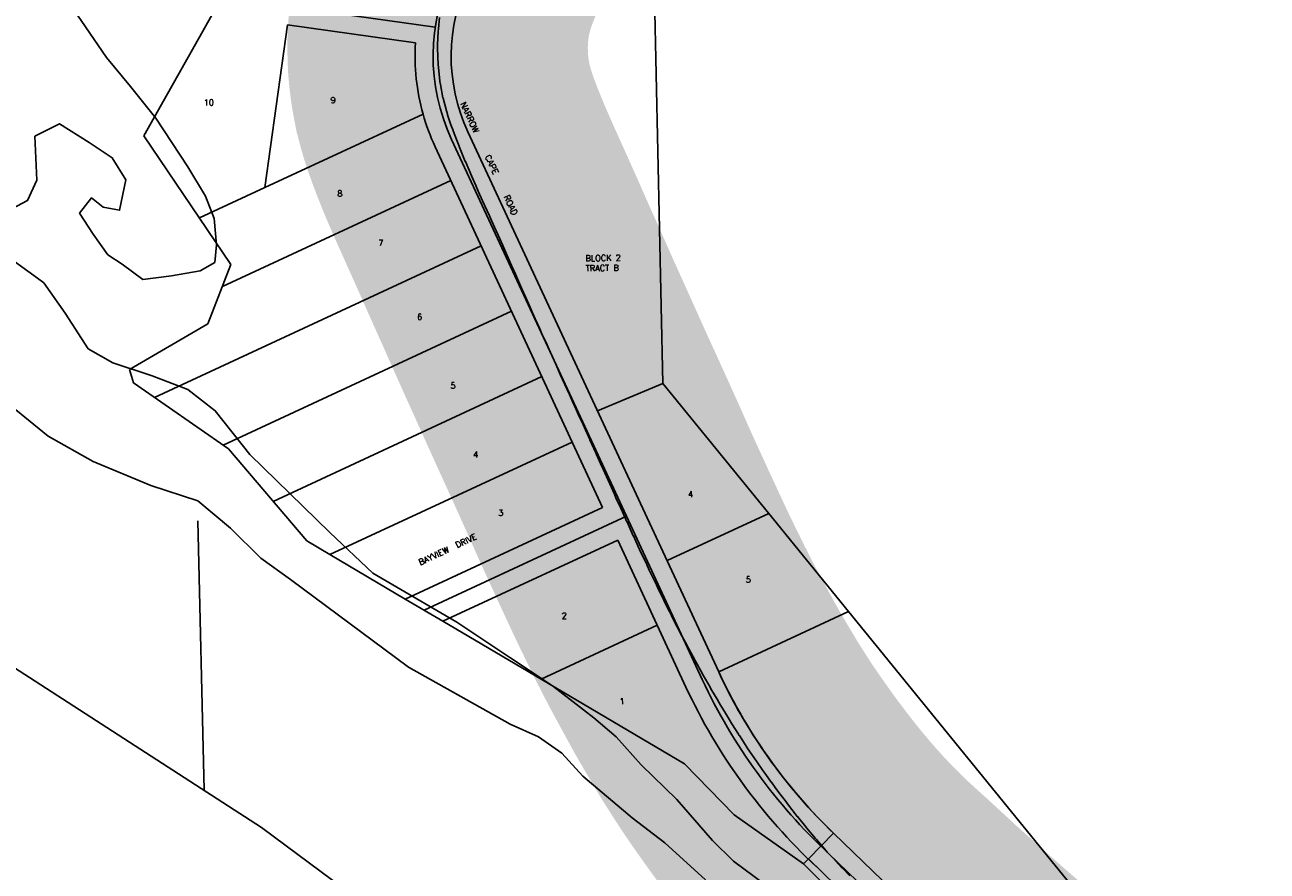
# Model space of a CAD drawing. Header units: feet. Extents: x 18803 to 104580, y -6601 to 116448.
# Tile 9 of 95: x 41329 to 43397, y 29116 to 30525. Entities that reach past the tile are written whole.
import ezdxf

# ---------------------------------------------------------------- set-up
doc = ezdxf.new("R2010")
doc.units = ezdxf.units.FT
doc.header["$LTSCALE"] = 100
doc.header["$MEASUREMENT"] = 0
doc.linetypes.add('DASHED', pattern=[0.75, 0.5, -0.25])
for name, color, linetype in [('ELPC BOLD TITLE SHEET', 3, 'Continuous'), ('ELPC-XIST', 6, 'Continuous'), ('ELRGOV-SECTION', 253, 'DASHED'), ('ELRP', 252, 'Continuous'), ('ETRP', 3, 'Continuous'), ('SL-VICINITY MAP', 2, 'Continuous')]:
    doc.layers.add(name, color=color, linetype=linetype)
doc.styles.add('L100', font='simplex.shx', dxfattribs={"height": 10})

msp = doc.modelspace()

# ---------------------------------------------------------------- linework, layer by layer
at = {"layer": 'ELPC BOLD TITLE SHEET', "const_width": 500}
for points in [[(42114.28710335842, 30779.63199639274), (42111.63528406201, 30773.88080097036), (42111.6154548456, 30773.83769405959), (42104.61428801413, 30758.58170121), (42104.54747756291, 30758.43724967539), (42100.8741689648, 30750.55663233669), (42094.72463402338, 30737.65203802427), (42089.76085216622, 30727.16033809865), (42089.75873134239, 30727.15585840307), (42089.75668253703, 30727.15152890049), (42084.91166832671, 30716.92014909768), (42084.89842909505, 30716.8920686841), (42084.88514364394, 30716.86397209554), (42078.39408844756, 30703.0762167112), (42078.33278700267, 30702.94512191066), (42075.03969903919, 30695.85469959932), (42075.0372529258, 30695.84942840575), (42075.03470234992, 30695.84393515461), (42066.87818829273, 30678.26242148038), (42066.87276841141, 30678.25073181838), (42064.82819616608, 30673.83832659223), (42055.61647056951, 30653.65193980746), (42055.55710723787, 30653.52097808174), (42054.64732854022, 30651.50036475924), (42045.06678588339, 30629.15774241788), (42044.87403930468, 30628.68765436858), (42044.66793117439, 30628.1703924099), (42036.3208417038, 30606.60085480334), (42035.0111853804, 30602.88471862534), (42034.64847144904, 30601.7815741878), (42029.01277391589, 30583.33337779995), (42026.88731450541, 30575.74324149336), (42026.57414262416, 30574.51624045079), (42023.24088697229, 30560.07003766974), (42020.79855492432, 30547.6005236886), (42020.58571717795, 30546.36961743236), (42019.18403324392, 30537.03451949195), (42017.14155019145, 30518.64476694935), (42017.04866710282, 30517.65371262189), (42016.78955246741, 30514.26408560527), (42015.75561503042, 30491.8643437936), (42015.72788487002, 30489.61022976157), (42015.73144196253, 30488.66583867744), (42016.10460719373, 30469.86022950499), (42016.58129971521, 30460.74422417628), (42016.66167093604, 30459.62386191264), (42017.74319783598, 30447.77057237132), (42019.59743580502, 30432.0521590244), (42019.77873516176, 30430.76599011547), (42020.63215987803, 30425.5652190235), (42024.75979333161, 30403.61143619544), (42024.78335968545, 30403.48756088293), (42024.97729106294, 30402.72116037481), (42030.61423930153, 30381.64453577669), (42032.29529135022, 30376.08809442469), (42032.5411689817, 30375.31521741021), (42038.08195867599, 30358.71995614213), (42041.45046525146, 30349.21458768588), (42041.66466821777, 30348.63116776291), (42047.20590750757, 30334.05024372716), (42051.46726811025, 30323.04850615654), (42051.62012558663, 30322.66270946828), (42057.33796521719, 30308.54963427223), (42061.93285526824, 30297.53061431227), (42062.02231129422, 30297.31865137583), (42068.15481960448, 30282.95998312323), (42072.60692171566, 30272.74387732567), (42072.6868329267, 30272.56235007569), (42079.4410417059, 30257.37254987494), (42083.58868760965, 30248.16434387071), (42083.58950132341, 30248.16253664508), (42083.59078346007, 30248.15968977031), (42090.74603067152, 30232.26648857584), (42090.7754423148, 30232.20092231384), (42094.52610257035, 30223.80927731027), (42094.53537046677, 30223.78856530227), (42102.00296770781, 30207.11889603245), (42102.01325972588, 30207.09600902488), (42102.02355387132, 30207.07305910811), (42105.47466393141, 30199.40847615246), (42105.48046303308, 30199.39556894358), (42105.48627723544, 30199.38264665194), (42113.23153468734, 30182.13143567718), (42113.25819742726, 30182.07185137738), (42116.51431969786, 30174.77119119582), (42116.5282382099, 30174.73981782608), (42116.54223386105, 30174.70838150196), (42124.11824818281, 30157.60112389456), (42124.17138508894, 30157.48031499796), (42127.56728527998, 30149.70639552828), (42127.57861825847, 30149.68049023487), (42134.65940122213, 30133.51884039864), (42138.81523952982, 30124.28016394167), (42138.81976165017, 30124.27009398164), (42138.82426296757, 30124.26008163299), (42145.30357619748, 30109.82362881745), (42145.30511313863, 30109.82020370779), (42150.39660542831, 30098.47143325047), (42156.02010328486, 30085.82719028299), (42156.02184518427, 30085.82327634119), (42156.02356549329, 30085.81940916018), (42162.16024990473, 30072.03379371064), (42162.18005417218, 30071.98942101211), (42167.0516492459, 30061.10275825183), (42167.07557695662, 30061.04911572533), (42173.99491226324, 30045.48731243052), (42174.00266234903, 30045.4699004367), (42178.30323553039, 30035.81793308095), (42178.30693891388, 30035.80963392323), (42178.31065182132, 30035.80130507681), (42185.8121476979, 30018.99913271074), (42185.86084575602, 30018.89077507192), (42189.54001997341, 30010.75796535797), (42189.54254710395, 30010.75237739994), (42197.92602542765, 29992.20916894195), (42197.92726613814, 29992.20642427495), (42200.9221826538, 29985.58025273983), (42200.93296889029, 29985.55635345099), (42209.58132392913, 29966.36585339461), (42209.58853834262, 29966.34986017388), (42212.38670458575, 29960.15272774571), (42212.41998869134, 29960.07867747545), (42220.50788334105, 29942.00262094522), (42220.53530463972, 29941.94156421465), (42223.80334391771, 29934.69196229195), (42223.8065306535, 29934.68489007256), (42230.70749230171, 29919.36336235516), (42230.73031651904, 29919.31284197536), (42235.17440247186, 29909.5058070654), (42235.18282301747, 29909.4872865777), (42235.19123235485, 29909.46874984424), (42240.39092160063, 29898.04503285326), (42240.39324405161, 29898.03993194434), (42246.52934807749, 29884.56700917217), (42246.53191851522, 29884.56137089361), (42246.53448196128, 29884.55574424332), (42249.93983072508, 29877.08859200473), (42249.94590207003, 29877.07524760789), (42249.95201491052, 29877.0618329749), (42257.86167260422, 29859.6633396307), (42257.88030848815, 29859.62224953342), (42259.56499627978, 29855.89882565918), (42259.60130135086, 29855.81895581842), (42269.19989495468, 29834.79948629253), (42269.4178934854, 29834.32157802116), (42279.2965586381, 29812.43517307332), (42279.30819821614, 29812.409272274), (42279.31984829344, 29812.38342353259), (42280.45162913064, 29809.86108172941), (42280.45713433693, 29809.84883865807), (42280.46257700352, 29809.83671805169), (42289.44449760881, 29789.87551930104), (42289.44515155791, 29789.87406551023), (42289.44610006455, 29789.87195732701), (42291.51467671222, 29785.27288918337), (42291.56460802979, 29785.16118010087), (42299.67025979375, 29766.91248168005), (42299.67252724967, 29766.9073724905), (42299.67477726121, 29766.90230548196), (42302.2096151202, 29761.18894290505), (42302.21687567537, 29761.17262291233), (42302.22417801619, 29761.15617910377), (42310.02604772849, 29743.63539804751), (42310.03220797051, 29743.62157446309), (42312.59366265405, 29737.87807736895), (42320.55201262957, 29720.50788505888), (42320.55660203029, 29720.49785169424), (42320.56116990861, 29720.48787624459), (42323.34750387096, 29714.39303791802), (42323.35009279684, 29714.38737315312), (42331.03828087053, 29697.55981554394), (42331.0659644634, 29697.49942355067), (42334.547886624, 29689.92867390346), (42334.58109416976, 29689.85618305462), (42341.58869179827, 29674.49775912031), (42341.6697818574, 29674.32174396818), (42345.7853251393, 29665.47383046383), (42345.79134367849, 29665.46088223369), (42352.08428025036, 29651.91284522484), (42352.09228999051, 29651.89555295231), (42352.10030997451, 29651.87827066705), (42357.00133823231, 29641.28751686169), (42362.14363743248, 29630.30978146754), (42368.16947845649, 29617.29383898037), (42371.93832156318, 29609.39332317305), (42371.94584914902, 29609.37755653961), (42379.93188861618, 29592.66469639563), (42381.78050469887, 29588.85714104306), (42381.83701281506, 29588.74147552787), (42391.74165211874, 29568.59341406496), (42391.75205241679, 29568.57218337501), (42391.76248362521, 29568.55093927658), (42392.49683582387, 29567.04993075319), (42392.50634229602, 29567.03056415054), (42392.51583540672, 29567.01118341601), (42401.67960235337, 29548.36272724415), (42401.7691577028, 29548.18233196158), (42405.10283207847, 29541.5350141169), (42411.99726241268, 29527.93733709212), (42412.0588450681, 29527.81671542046), (42417.80776761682, 29516.63352025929), (42422.58971367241, 29507.43443922), (42422.75618770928, 29507.11996188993), (42430.9919708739, 29491.83972455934), (42430.99608114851, 29491.83209537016), (42433.86051199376, 29486.51311671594), (42433.93183880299, 29486.38165694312), (42444.6596992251, 29466.75633971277), (42444.70972098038, 29466.66436052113), (42445.28340894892, 29465.60403404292), (42445.29938223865, 29465.57455976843), (42456.7689117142, 29444.4455123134), (42456.78830001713, 29444.40986434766), (42458.30257428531, 29441.63104034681), (42468.68057306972, 29423.35983300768), (42468.78644905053, 29423.17525961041), (42472.38299057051, 29416.96662530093), (42480.9207612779, 29402.44725246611), (42480.95721613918, 29402.38545919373), (42486.87219983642, 29392.3918145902), (42493.20579623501, 29381.8468096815), (42493.20958200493, 29381.84050024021), (42493.21352130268, 29381.8339393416), (42501.5400579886, 29367.95214175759), (42505.46624152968, 29361.64517453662), (42505.58018567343, 29361.46388776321), (42516.55279361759, 29344.17269794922), (42516.59909886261, 29344.09943917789), (42517.88178326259, 29342.06208444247), (42518.05766273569, 29341.78685586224), (42530.46036896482, 29322.66339556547), (42530.67720908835, 29322.33486699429), (42531.32775021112, 29321.36626467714), (42543.6695239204, 29303.23660314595), (42543.80001834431, 29303.04677975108), (42546.49829455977, 29299.15986079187), (42557.36372789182, 29283.76910242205), (42557.40505259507, 29283.71073642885), (42562.0473866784, 29277.17303663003), (42571.25543832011, 29264.3113953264), (42571.35644675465, 29264.17126174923), (42577.81062612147, 29255.2774451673), (42585.57225108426, 29244.97368985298), (42585.57606997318, 29244.96861645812), (42585.57993878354, 29244.96347925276), (42594.14246109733, 29233.58539484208), (42599.95787490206, 29226.02862681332), (42600.00009034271, 29225.97391325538), (42611.11924388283, 29211.60035650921), (42614.51701171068, 29207.26444335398), (42614.75406039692, 29206.96627868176), (42628.64796185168, 29189.73987670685), (42629.69256757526, 29188.48003473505), (42629.82990207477, 29188.31572218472), (42644.89062803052, 29170.43977152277), (42644.96132922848, 29170.35619757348), (42646.34455748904, 29168.72780115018), (42659.72064586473, 29153.39847117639), (42659.90349062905, 29153.19110966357), (42664.43042504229, 29148.11060264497), (42674.49767738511, 29137.06868913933), (42682.97766997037, 29128.00411911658), (42688.87596844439, 29121.86295996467), (42688.9465452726, 29121.78976432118), (42701.86767232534, 29108.44155067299), (42703.20074887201, 29107.09332244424), (42703.41865133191, 29106.87558342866), (42717.93567415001, 29092.54326154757), (42718.13590608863, 29092.34775828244), (42720.84680834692, 29089.73008896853), (42732.39539574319, 29078.87973999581), (42732.72087385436, 29078.5793415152), (42740.12446006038, 29071.86709471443), (42740.21415722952, 29071.78537695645), (42746.26306966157, 29066.24772223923), (42746.45590849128, 29066.07299858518), (42759.12913037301, 29054.708530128), (42759.30935491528, 29054.54469377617), (42759.35557697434, 29054.5025733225), (42771.32195738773, 29043.57173138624), (42777.48156229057, 29037.84574873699), (42783.44000424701, 29032.3738183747), (42783.44293409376, 29032.3711266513), (42783.44544700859, 29032.36881861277), (42794.96122986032, 29021.78744873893), (42795.00741237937, 29021.74491424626), (42795.4357698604, 29021.34947023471), (42807.72169092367, 29009.89809379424), (42807.95379629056, 29009.6842790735), (42811.97236684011, 29006.02562004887), (42820.76731139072, 28998.08102689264), (42820.8283668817, 28998.02604128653), (42829.30629518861, 28990.41403068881), (42834.287631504, 28985.98424763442), (42834.29698166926, 28985.97593660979), (42847.51253176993, 28974.23455474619), (42847.52442004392, 28974.22398655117), (42848.98062612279, 28972.92873858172), (42864.83092169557, 28958.74630502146), (42866.59661870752, 28957.14490809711), (42881.69447163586, 28943.78365691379), (42881.7796086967, 28943.70862490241), (42886.67815813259, 28939.4093976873), (42899.27243179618, 28928.43221955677), (42899.30832851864, 28928.40098769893), (42907.83557157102, 28920.99510379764), (42907.85902697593, 28920.97470886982), (42917.41017509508, 28912.66002539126), (42917.48255765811, 28912.59724382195), (42929.7995246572, 28901.95313074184), (42929.80604731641, 28901.94749953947), (42929.81252360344, 28901.94190468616), (42936.04488755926, 28896.56310678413), (42936.11162349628, 28896.50570722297), (42952.59994334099, 28882.37244415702), (42952.62018729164, 28882.3551459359), (42952.64038705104, 28882.33784945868), (42954.19655099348, 28881.00958347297), (42954.22772098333, 28880.98301948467), (42971.83562885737, 28866.00109699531)], [(44994.43259227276, 25873.12758118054), (44997.59958026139, 25871.48795404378), (44997.59958017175, 25871.48795408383), (45000.29333963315, 25869.79948952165)]]:
    msp.add_lwpolyline(points, dxfattribs=at)
at = {"layer": 'ELPC-XIST'}
msp.add_lwpolyline([(42019.18403324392, 30537.03451949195), (42017.14155019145, 30518.64476694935), (42017.04866710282, 30517.65371262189), (42016.78955246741, 30514.26408560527), (42015.75561503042, 30491.8643437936), (42015.72788487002, 30489.61022976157), (42015.73144196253, 30488.66583867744), (42016.10460719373, 30469.86022950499), (42016.58129971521, 30460.74422417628), (42016.66167093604, 30459.62386191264), (42017.74319783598, 30447.77057237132), (42019.59743580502, 30432.0521590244), (42019.77873516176, 30430.76599011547), (42020.63215987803, 30425.5652190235), (42024.75979333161, 30403.61143619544), (42024.78335968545, 30403.48756088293), (42024.97729106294, 30402.72116037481), (42030.61423930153, 30381.64453577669), (42032.29529135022, 30376.08809442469), (42032.5411689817, 30375.31521741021), (42038.08195867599, 30358.71995614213), (42041.45046525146, 30349.21458768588), (42041.66466821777, 30348.63116776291), (42047.20590750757, 30334.05024372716), (42051.46726811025, 30323.04850615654), (42051.62012558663, 30322.66270946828), (42057.33796521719, 30308.54963427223), (42061.93285526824, 30297.53061431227), (42062.02231129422, 30297.31865137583), (42068.15481960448, 30282.95998312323), (42072.60692171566, 30272.74387732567), (42072.6868329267, 30272.56235007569), (42079.4410417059, 30257.37254987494), (42083.58868760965, 30248.16434387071), (42083.58950132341, 30248.16253664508), (42083.59078346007, 30248.15968977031), (42090.74603067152, 30232.26648857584), (42090.7754423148, 30232.20092231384), (42094.52610257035, 30223.80927731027), (42094.53537046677, 30223.78856530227), (42102.00296770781, 30207.11889603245), (42102.01325972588, 30207.09600902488), (42102.02355387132, 30207.07305910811), (42105.47466393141, 30199.40847615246), (42105.48046303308, 30199.39556894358), (42105.48627723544, 30199.38264665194), (42113.23153468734, 30182.13143567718), (42113.25819742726, 30182.07185137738), (42116.51431969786, 30174.77119119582), (42116.5282382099, 30174.73981782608), (42116.54223386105, 30174.70838150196), (42124.11824818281, 30157.60112389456), (42124.17138508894, 30157.48031499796), (42127.56728527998, 30149.70639552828), (42127.57861825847, 30149.68049023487), (42134.65940122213, 30133.51884039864), (42138.81523952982, 30124.28016394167), (42138.81976165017, 30124.27009398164), (42138.82426296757, 30124.26008163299), (42145.30357619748, 30109.82362881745), (42145.30511313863, 30109.82020370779), (42150.39660542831, 30098.47143325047), (42156.02010328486, 30085.82719028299), (42156.02184518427, 30085.82327634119), (42156.02356549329, 30085.81940916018), (42162.16024990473, 30072.03379371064), (42162.18005417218, 30071.98942101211), (42167.0516492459, 30061.10275825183), (42167.07557695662, 30061.04911572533), (42173.99491226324, 30045.48731243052), (42174.00266234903, 30045.4699004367), (42178.30323553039, 30035.81793308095), (42178.30693891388, 30035.80963392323), (42178.31065182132, 30035.80130507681), (42185.8121476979, 30018.99913271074), (42185.86084575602, 30018.89077507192), (42189.54001997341, 30010.75796535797), (42189.54254710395, 30010.75237739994), (42197.92602542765, 29992.20916894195), (42197.92726613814, 29992.20642427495), (42200.9221826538, 29985.58025273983), (42200.93296889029, 29985.55635345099), (42209.58132392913, 29966.36585339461), (42209.58853834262, 29966.34986017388), (42212.38670458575, 29960.15272774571), (42212.41998869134, 29960.07867747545), (42220.50788334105, 29942.00262094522), (42220.53530463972, 29941.94156421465), (42223.80334391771, 29934.69196229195), (42223.8065306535, 29934.68489007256), (42230.70749230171, 29919.36336235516), (42230.73031651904, 29919.31284197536), (42235.17440247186, 29909.5058070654), (42235.18282301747, 29909.4872865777), (42235.19123235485, 29909.46874984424), (42240.39092160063, 29898.04503285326), (42240.39324405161, 29898.03993194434), (42246.52934807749, 29884.56700917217), (42246.53191851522, 29884.56137089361), (42246.53448196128, 29884.55574424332), (42249.93983072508, 29877.08859200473), (42249.94590207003, 29877.07524760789), (42249.95201491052, 29877.0618329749), (42257.86167260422, 29859.6633396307), (42257.88030848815, 29859.62224953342), (42259.56499627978, 29855.89882565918), (42259.60130135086, 29855.81895581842), (42269.19989495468, 29834.79948629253), (42269.4178934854, 29834.32157802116), (42279.2965586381, 29812.43517307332), (42279.30819821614, 29812.409272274), (42279.31984829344, 29812.38342353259), (42280.45162913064, 29809.86108172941), (42280.45713433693, 29809.84883865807), (42280.46257700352, 29809.83671805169), (42289.44449760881, 29789.87551930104), (42289.44515155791, 29789.87406551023), (42289.44610006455, 29789.87195732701), (42291.51467671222, 29785.27288918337), (42291.56460802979, 29785.16118010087), (42299.67025979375, 29766.91248168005), (42299.67252724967, 29766.9073724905), (42299.67477726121, 29766.90230548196), (42302.2096151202, 29761.18894290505), (42302.21687567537, 29761.17262291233), (42302.22417801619, 29761.15617910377), (42310.02604772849, 29743.63539804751), (42310.03220797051, 29743.62157446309), (42312.59366265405, 29737.87807736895), (42320.55201262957, 29720.50788505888), (42320.55660203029, 29720.49785169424), (42320.56116990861, 29720.48787624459), (42323.34750387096, 29714.39303791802), (42323.35009279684, 29714.38737315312), (42331.03828087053, 29697.55981554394), (42331.0659644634, 29697.49942355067), (42334.547886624, 29689.92867390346), (42334.58109416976, 29689.85618305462), (42341.58869179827, 29674.49775912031), (42341.6697818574, 29674.32174396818), (42345.7853251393, 29665.47383046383), (42345.79134367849, 29665.46088223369), (42352.08428025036, 29651.91284522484), (42352.09228999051, 29651.89555295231), (42352.10030997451, 29651.87827066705), (42357.00133823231, 29641.28751686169), (42362.14363743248, 29630.30978146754), (42368.16947845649, 29617.29383898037), (42371.93832156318, 29609.39332317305), (42371.94584914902, 29609.37755653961), (42379.93188861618, 29592.66469639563), (42381.78050469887, 29588.85714104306), (42381.83701281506, 29588.74147552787), (42391.74165211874, 29568.59341406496), (42391.75205241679, 29568.57218337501), (42391.76248362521, 29568.55093927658), (42392.49683582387, 29567.04993075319), (42392.50634229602, 29567.03056415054), (42392.51583540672, 29567.01118341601), (42401.67960235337, 29548.36272724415), (42401.7691577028, 29548.18233196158), (42405.10283207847, 29541.5350141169), (42411.99726241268, 29527.93733709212), (42412.0588450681, 29527.81671542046), (42417.80776761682, 29516.63352025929), (42422.58971367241, 29507.43443922), (42422.75618770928, 29507.11996188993), (42430.9919708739, 29491.83972455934), (42430.99608114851, 29491.83209537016), (42433.86051199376, 29486.51311671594), (42433.93183880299, 29486.38165694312), (42444.6596992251, 29466.75633971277), (42444.70972098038, 29466.66436052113), (42445.28340894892, 29465.60403404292), (42445.29938223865, 29465.57455976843), (42456.7689117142, 29444.4455123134), (42456.78830001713, 29444.40986434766), (42458.30257428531, 29441.63104034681), (42468.68057306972, 29423.35983300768), (42468.78644905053, 29423.17525961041), (42472.38299057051, 29416.96662530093), (42480.9207612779, 29402.44725246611), (42480.95721613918, 29402.38545919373), (42486.87219983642, 29392.3918145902), (42493.20579623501, 29381.8468096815), (42493.20958200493, 29381.84050024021), (42493.21352130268, 29381.8339393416), (42501.5400579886, 29367.95214175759), (42505.46624152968, 29361.64517453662), (42505.58018567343, 29361.46388776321), (42516.55279361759, 29344.17269794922), (42516.59909886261, 29344.09943917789), (42517.88178326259, 29342.06208444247), (42518.05766273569, 29341.78685586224), (42530.46036896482, 29322.66339556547), (42530.67720908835, 29322.33486699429), (42531.32775021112, 29321.36626467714), (42543.6695239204, 29303.23660314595), (42543.80001834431, 29303.04677975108), (42546.49829455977, 29299.15986079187), (42557.36372789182, 29283.76910242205), (42557.40505259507, 29283.71073642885), (42562.0473866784, 29277.17303663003), (42571.25543832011, 29264.3113953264), (42571.35644675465, 29264.17126174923), (42577.81062612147, 29255.2774451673), (42585.57225108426, 29244.97368985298), (42585.57606997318, 29244.96861645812), (42585.57993878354, 29244.96347925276), (42594.14246109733, 29233.58539484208), (42599.95787490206, 29226.02862681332), (42600.00009034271, 29225.97391325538), (42611.11924388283, 29211.60035650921), (42614.51701171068, 29207.26444335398), (42614.75406039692, 29206.96627868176), (42628.64796185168, 29189.73987670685), (42629.69256757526, 29188.48003473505), (42629.82990207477, 29188.31572218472), (42644.89062803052, 29170.43977152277), (42644.96132922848, 29170.35619757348), (42646.34455748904, 29168.72780115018), (42659.72064586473, 29153.39847117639), (42659.90349062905, 29153.19110966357), (42664.43042504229, 29148.11060264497), (42674.49767738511, 29137.06868913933), (42682.97766997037, 29128.00411911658), (42688.87596844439, 29121.86295996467), (42688.9465452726, 29121.78976432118), (42701.86767232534, 29108.44155067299)], dxfattribs=at)
at = {"layer": 'ELRGOV-SECTION', "ltscale": 50}
msp.add_line((41093.31297829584, 52193.47611833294), (41627.05577661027, 29250.81593491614), dxfattribs=at)
at = {"layer": 'ELRP'}
for p, q in [((42390.67515039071, 29928.09883074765), (42355.46246953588, 31545.19549375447)), ((41526.94863404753, 30340.4096851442), (41659.03072928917, 30575.19744508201)), ((42011.77742404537, 30521.0578296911), (41718.11366702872, 30561.9829968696)), ((41728.31919322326, 30254.30388315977), (41766.0567412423, 30525.01169978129)), ((41978.98459146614, 30495.33793970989), (41766.0567412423, 30525.01169978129)), ((41728.31919322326, 30254.30388315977), (41991.58403150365, 30376.52869601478)), ((41671.75646658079, 30126.24047041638), (41526.94863404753, 30340.4096851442)), ((42038.99852216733, 30334.40947744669), (42330.22030905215, 29707.13540079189)), ((42066.20900005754, 30347.04236678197), (42357.43078694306, 29719.76829012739)), ((41619.36843974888, 30203.72179426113), (41728.31919322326, 30254.30388315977)), ((42037.7191551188, 30265.92254716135), (41657.51621771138, 30089.40739544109)), ((42088.25071246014, 30157.08063559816), (41544.60111849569, 29904.68282085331)), ((41671.75646658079, 30126.24047041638), (41633.58654146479, 30027.51215980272)), ((42138.78226980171, 30048.23872403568), (41658.63569162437, 29825.32317616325)), ((41633.58654146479, 30027.51215980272), (41502.98436091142, 29951.06715123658)), ((41502.98436091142, 29951.06715123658), (41509.39170499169, 29929.18597343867)), ((41509.39170499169, 29929.18597343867), (41667.50236191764, 29819.15262819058)), ((42189.31382714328, 29939.39681247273), (41742.15535805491, 29731.79650945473)), ((42390.67515039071, 29928.09883074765), (42281.84833948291, 29882.56830055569)), ((42566.86964968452, 29711.69646934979), (42390.67515039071, 29928.09883074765)), ((41667.50236191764, 29819.15262819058), (41798.13132386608, 29665.85809768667)), ((42239.84538448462, 29830.55490091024), (41836.41514565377, 29643.25611173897)), ((42290.37694182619, 29721.71298934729), (41961.86205304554, 29569.19482146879)), ((42357.43078694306, 29719.76829012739), (42483.63632911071, 29447.92920219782)), ((42330.22030905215, 29707.13540079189), (41993.22377989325, 29550.67949890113)), ((42330.22030905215, 29707.13540079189), (42456.42287351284, 29435.30272666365)), ((42566.86964968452, 29711.69646934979), (42397.65188639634, 29633.13447989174)), ((42699.88999337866, 29548.32067382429), (42566.86964968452, 29711.69646934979)), ((41798.13132386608, 29665.85809768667), (41836.41514565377, 29643.25611173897)), ((42315.64272049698, 29667.2920335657), (42024.58550674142, 29532.1641763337)), ((41836.41514565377, 29643.25611173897), (41961.86205304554, 29569.19482146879)), ((41961.86205304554, 29569.19482146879), (42024.58550674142, 29532.1641763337)), ((42699.88999337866, 29548.32067382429), (42483.6392554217, 29447.92289131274)), ((43805.36431065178, 28190.57537711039), (42699.88999337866, 29548.32067382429)), ((42024.58550674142, 29532.1641763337), (42187.91830631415, 29435.73582962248)), ((42381.4351812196, 29525.57906115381), (42187.91830631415, 29435.73582962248)), ((42187.91830631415, 29435.73582962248), (42426.77748505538, 29294.71825223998)), ((42426.77748505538, 29294.71825223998), (42509.3639694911, 29210.24025398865)), ((42509.3639694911, 29210.24025398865), (42624.90316500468, 29128.37906477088)), ((42674.57895817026, 29179.67812394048), (42632.92745314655, 29136.4907168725)), ((42929.50295956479, 28933.82015177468), (42674.57895817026, 29179.67812394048)), ((42632.92745314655, 29136.4907168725), (42624.90316500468, 29128.37906477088)), ((42889.05443538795, 28889.47254625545), (42632.92745314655, 29136.4907168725)), ((42909.27869747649, 28911.64634901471), (42666.70389406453, 29145.59430581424)), ((42624.90316500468, 29128.37906477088), (43170.00689886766, 28590.43098007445))]:
    msp.add_line(p, q, dxfattribs=at)
for points in [[(41991.58403150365, 30376.52869601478, 0.04059519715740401), (42011.78804427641, 30321.77658811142), (42290.37694182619, 29721.71298934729)], [(42315.64272049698, 29667.2920335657), (42429.20946556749, 29422.67614848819, 0.09713713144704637), (42646.27077088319, 29123.62870823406)]]:
    msp.add_lwpolyline(points, format="xyb", dxfattribs=at)
for centre, radius, start, end in [((42338.31377896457, 30473.37126013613), 329.9999999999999, 154.273821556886, 204.9038215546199), ((42338.31377896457, 30473.37126013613), 299.9999999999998, 154.273821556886, 204.9038215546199), ((42338.31377896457, 30473.37126013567), 360.0000000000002, 176.5017212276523, 195.6051934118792), ((43300.13071269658, 29826.52783079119), 899.999999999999, 204.8765878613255, 227.0700178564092), ((43300.13071269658, 29826.52783079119), 899.9999999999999, 204.8770307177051, 226.0103640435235), ((43300.13071269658, 29826.52783079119), 929.9999999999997, 204.8770307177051, 227.0700178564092)]:
    msp.add_arc(centre, radius, start, end, dxfattribs=at)
at = {"layer": 'SL-VICINITY MAP'}
for points in [[(41408.99483135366, 30551.87986370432), (41464.82440612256, 30470.72290497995), (41504.57392278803, 30422.31474473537), (41546.59393720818, 30369.82490197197), (41600.33958804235, 30288.57260491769), (41629.66948503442, 30239.68775302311), (41643.85219302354, 30202.66659536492), (41647.89514206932, 30158.90321478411), (41645.03331094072, 30129.47339218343), (41620.58594518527, 30115.79826967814), (41572.93555541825, 30107.33995681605), (41525.19187874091, 30100.97015437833), (41490.63636595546, 30126.59537661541), (41466.96690739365, 30142.25473838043), (41442.45786664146, 30176.7106939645), (41420.03274982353, 30211.26198787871), (41439.75254624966, 30237.27749627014), (41459.25415694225, 30221.42745784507), (41486.6250288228, 30216.40132486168), (41496.88968658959, 30267.09760502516), (41474.3712828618, 30303.7374093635), (41435.6479222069, 30329.17195494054), (41386.22508114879, 30360.39534014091), (41345.38618464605, 30339.69197972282), (41348.65122649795, 30266.59411487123), (41333.47242558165, 30232.41524144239), (41306.94113589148, 30218.64478060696)], [(42997.88147164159, 28125.79329299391), (42629.93283888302, 28462.639376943), (42256.01229505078, 28792.93391462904), (41722.53241426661, 29189.17594242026), (41180.68522583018, 29538.99404922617), (40728.47682966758, 29798.73805846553), (40494.27092753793, 29993.11554041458), (40430.94523922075, 30055.09455200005), (40345.44268290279, 30099.31675856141), (40211.07700698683, 30162.23128777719), (40121.68646352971, 30199.99728640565), (40106.9124221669, 30203.50693894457), (39770.0029138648, 30359.70133760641), (39697.56362261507, 30391.96451160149), (39610.84833646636, 30463.33735367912)], [(41295.71199711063, 30142.79103702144), (41349.67583367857, 30103.40428678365), (41360.46860099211, 30095.52693673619), (41396.14355669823, 30044.8395894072), (41434.27558397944, 29985.89353871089), (41474.98958165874, 29962.64284188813), (41540.71066655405, 29940.53620502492), (41600.17997964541, 29918.14355317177), (41645.62154665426, 29882.55247046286), (41703.16189771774, 29809.84489176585), (41836.34490688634, 29679.90735231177), (41908.28615167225, 29612.04416277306), (42047.65925764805, 29530.52371639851), (42135.89874627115, 29471.77727519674), (42206.90712195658, 29424.79918990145), (42276.11143443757, 29371.46023500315), (42313.03073188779, 29339.66481982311), (42354.77088557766, 29293.44050833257), (42413.74215220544, 29235.44784093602), (42473.17985338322, 29167.01262141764), (42508.10851380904, 29133.03335748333), (42577.21953937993, 29081.78291300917)], [(42461.48428005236, 29101.60142995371), (42393.99074386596, 29163.38976487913), (42339.93362038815, 29204.86502554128), (42257.47946901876, 29274.34003385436), (42222.36423477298, 29312.49631863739), (42183.54758720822, 29340.0193746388), (42136.67510463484, 29360.89554604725), (41967.47405520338, 29455.70082877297), (41770.93374580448, 29601.5748121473), (41721.32433092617, 29636.9752181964), (41671.06190767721, 29686.99519721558), (41616.81821037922, 29732.64747872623), (41538.40700805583, 29758.35910645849), (41442.67140588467, 29797.92760052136), (41367.68175614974, 29840.53798830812), (41313.53134576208, 29884.1017593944)]]:
    msp.add_lwpolyline(points, dxfattribs=at)

# ---------------------------------------------------------------- texts
at = {"layer": 'ETRP', "style": 'L100'}
for s, height, rotation, p in [('10', 9.999999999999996, 1.066321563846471, (41626.49049518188, 30390.53925687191)), ('9', 9.999999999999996, 1.066321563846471, (41837.75727070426, 30394.47155925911)), ('NARROW     CAPE     ROAD', 10, 295.107581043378, (42053.05828147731, 30393.41929558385)), ('8', 9.999999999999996, 1.066321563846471, (41848.99131254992, 30239.11414155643)), ('7', 9.999999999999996, 1.066321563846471, (41917.25778289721, 30157.04557720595)), ('6', 9.999999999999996, 1.066321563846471, (41981.80330652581, 30033.86737581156)), ('5', 9.999999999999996, 1.066321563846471, (42037.29336556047, 29919.40488793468)), ('4', 9.999999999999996, 1.066321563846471, (42075.0030439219, 29804.61145434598)), ('4', 9.999999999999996, 1.066321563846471, (42432.57486744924, 29738.63679047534)), ('3', 9.999999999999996, 1.066321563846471, (42116.82721038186, 29707.66311058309)), ('BAYVIEW  DRIVE', 10, 25.10758104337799, (41987.00857966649, 29625.13055328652)), ('5', 9.999999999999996, 1.066321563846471, (42528.92213455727, 29596.42185610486)), ('2', 9.999999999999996, 1.066321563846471, (42222.28773453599, 29536.3830571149)), ('1', 9.999999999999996, 1.066321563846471, (42318.63500164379, 29394.16812274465))]:
    msp.add_text(s, height=height, rotation=rotation, dxfattribs=at).set_placement(p)
at = {"layer": 'ETRP', "insert": (42261.67986142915, 30141.3850303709), "char_height": 9.999999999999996, "width": 99.45355191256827, "attachment_point": 1, "rotation": 1.0663215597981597, "style": 'L100'}
msp.add_mtext('BLOCK 2\\PTRACT B', dxfattribs=at)

doc.saveas('drawing.dxf')
